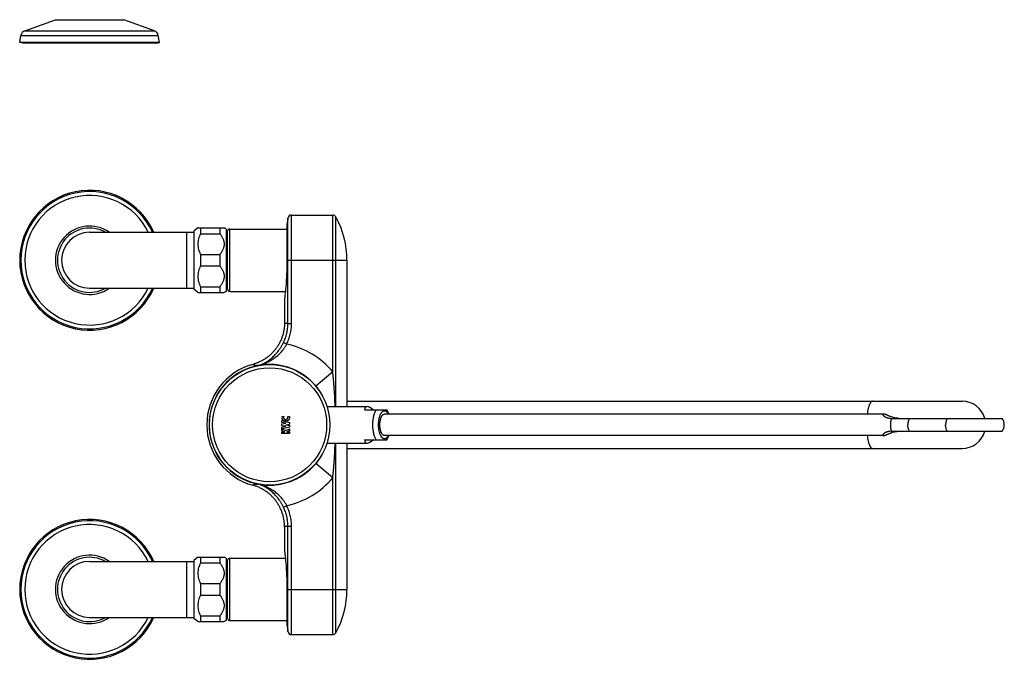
# Model space of a CAD drawing. Header units: millimetres. Extents: x -78 to 822, y -517 to 430.
# Tile 6 of 8: x 364 to 822, y -354 to -56. Entities that reach past the tile are written whole.
import ezdxf

# ---------------------------------------------------------------- set-up
doc = ezdxf.new("R2010")
doc.units = ezdxf.units.MM
doc.header["$LTSCALE"] = 23.1
doc.layers.get('0').update_dxf_attribs({"linetype": 'CONTINUOUS'})

msp = doc.modelspace()

# ---------------------------------------------------------------- linework, layer by layer
at = {"color": 7, "linetype": 'CONTINUOUS'}
for p, q in [((366.77, -61.54), (381, -56.36)), ((427.02, -61.54), (412.8, -56.36)), ((364.4, -66.94), (364.97, -63.69)), ((429.4, -66.94), (428.82, -63.69)), ((365.87, -67.2), (364.4, -66.94)), ((429.4, -66.94), (364.4, -66.94)), ((427.92, -67.2), (365.87, -67.2)), ((427.92, -67.2), (429.4, -66.94)), ((490.74, -147.17), (509.87, -147.17)), ((396.9, -155.17), (445.4, -155.17)), ((447.2, -153.17), (445.4, -154.67)), ((445.4, -154.67), (445.4, -181.67)), ((447.2, -153.17), (459.4, -153.17)), ((448.4, -153.17), (448.4, -155.85)), ((457.4, -153.17), (457.4, -155.85)), ((460.4, -153.67), (459.4, -153.17)), ((460.4, -153.67), (460.4, -182.67)), ((461, -181.67), (461, -154.67)), ((462, -153.67), (488.62, -153.67)), ((488.62, -151.55), (488.62, -168.17)), ((448.4, -155.85), (457.4, -155.85)), ((448.4, -165.49), (448.4, -170.85)), ((448.4, -165.49), (457.4, -165.49)), ((457.4, -165.49), (457.4, -170.85)), ((516.5, -168.17), (516.5, -236.17)), ((448.4, -170.85), (457.4, -170.85)), ((396.9, -181.17), (445.4, -181.17)), ((447.2, -183.17), (445.4, -181.67)), ((448.4, -180.49), (448.4, -183.17)), ((448.4, -180.49), (457.4, -180.49)), ((457.4, -180.49), (457.4, -183.17)), ((460.4, -182.67), (459.4, -183.17)), ((462, -182.67), (487.87, -182.67)), ((447.2, -183.17), (459.4, -183.17)), ((487.5, -185.92), (487.5, -197.28)), ((507.24, -236.17), (525.9, -236.17)), ((516.5, -233.67), (802.39, -233.67)), ((524.65, -237.67), (534.97, -237.67)), ((486.36, -240.87), (487.17, -240.87)), ((488.96, -240.87), (489.76, -240.87)), ((765.94, -239.67), (533.94, -239.67)), ((769.68, -241.67), (821.04, -241.67)), ((486.31, -243.56), (486.31, -242.73)), ((486.31, -242.73), (489.81, -243.57)), ((488.06, -243.97), (486.31, -243.56)), ((486.31, -244.27), (488.06, -243.97)), ((486.31, -245.07), (486.31, -244.27)), ((488.06, -245.36), (486.31, -245.07)), ((486.31, -245.78), (488.06, -245.36)), ((486.31, -246.56), (486.31, -245.78)), ((486.47, -246.56), (486.31, -246.56)), ((486.31, -247.43), (486.31, -246.57)), ((486.31, -246.57), (488.06, -247.27)), ((489.81, -245.77), (486.47, -246.56)), ((488.06, -244.67), (489.81, -244.37)), ((488.06, -244.67), (489.81, -244.97)), ((488.06, -247.27), (489.81, -246.57)), ((489.81, -243.57), (489.81, -244.37)), ((489.81, -244.97), (489.81, -245.77)), ((489.81, -246.57), (489.81, -247.43)), ((487.56, -247.93), (486.31, -247.43)), ((486.31, -248.77), (486.31, -247.97)), ((486.31, -247.97), (487.56, -247.97)), ((489.81, -248.77), (486.31, -248.77)), ((487.56, -247.97), (487.56, -247.93)), ((489.81, -247.43), (488.56, -247.93)), ((488.56, -247.93), (488.56, -247.97)), ((488.56, -247.97), (489.81, -247.97)), ((489.81, -247.97), (489.81, -248.77)), ((524.65, -251.67), (534.97, -251.67)), ((765.94, -249.67), (533.94, -249.67)), ((769.68, -247.67), (821.04, -247.67)), ((507.24, -253.17), (525.9, -253.17)), ((516.5, -253.17), (516.5, -321.17)), ((516.5, -255.67), (802.39, -255.67)), ((487.5, -292.05), (487.5, -303.42)), ((447.2, -306.17), (445.4, -307.67)), ((447.2, -306.17), (459.4, -306.17)), ((448.4, -306.17), (448.4, -308.85)), ((457.4, -306.17), (457.4, -308.85)), ((460.4, -306.67), (459.4, -306.17)), ((396.9, -308.17), (445.4, -308.17)), ((445.4, -307.67), (445.4, -334.67)), ((448.4, -308.85), (457.4, -308.85)), ((460.4, -306.67), (460.4, -335.67)), ((461, -334.67), (461, -307.67)), ((462, -306.67), (487.87, -306.67)), ((448.4, -318.49), (448.4, -323.85)), ((448.4, -318.49), (457.4, -318.49)), ((457.4, -318.49), (457.4, -323.85)), ((448.4, -323.85), (457.4, -323.85)), ((488.62, -321.17), (488.62, -337.79)), ((448.4, -333.49), (448.4, -336.17)), ((448.4, -333.49), (457.4, -333.49)), ((457.4, -333.49), (457.4, -336.17)), ((396.9, -334.17), (445.4, -334.17)), ((447.2, -336.17), (445.4, -334.67)), ((447.2, -336.17), (459.4, -336.17)), ((460.4, -335.67), (459.4, -336.17)), ((462, -335.67), (488.62, -335.67)), ((490.74, -342.17), (509.87, -342.17))]:
    msp.add_line(p, q, dxfattribs=at)
at = {"color": 9, "linetype": 'CONTINUOUS'}
for p, q in [((381, -56.36), (412.8, -56.36)), ((364.97, -63.69), (428.82, -63.69)), ((366.77, -61.54), (427.02, -61.54)), ((489.06, -197.62), (489.06, -148.6)), ((490.74, -197.62), (490.74, -147.17)), ((509.87, -220.02), (509.87, -147.17)), ((511.37, -236.17), (511.37, -148.05)), ((441.9, -155.17), (441.9, -181.17)), ((462, -182.67), (462, -153.67)), ((488.62, -168.17), (516.5, -168.17)), ((487.5, -197.28), (487.5, -197.27)), ((489.06, -197.62), (490.74, -197.62)), ((487, -206.42), (488.5, -207.16)), ((509.87, -220.02), (501.99, -226.64)), ((511.37, -341.28), (511.37, -253.17)), ((509.87, -269.31), (501.99, -262.7)), ((509.87, -342.17), (509.87, -269.31)), ((487, -282.92), (488.5, -282.17)), ((487.5, -292.06), (487.5, -292.05)), ((489.06, -340.74), (489.06, -291.71)), ((489.06, -291.71), (490.74, -291.71)), ((490.74, -342.17), (490.74, -291.71)), ((441.9, -308.17), (441.9, -334.17)), ((462, -335.67), (462, -306.67)), ((488.62, -321.17), (516.5, -321.17))]:
    msp.add_line(p, q, dxfattribs=at)
at = {"color": 7, "linetype": 'CONTINUOUS'}
msp.add_circle((480.56, -244.67), 28, dxfattribs=at)
at = {"color": 9, "linetype": 'CONTINUOUS'}
msp.add_circle((480.56, -244.67), 26.5, dxfattribs=at)
at = {"color": 7, "linetype": 'CONTINUOUS'}
for centre, radius, start, end in [((367.73, -64.17), 2.8, 110, 170), ((426.07, -64.17), 2.8, 10, 70), ((396.9, -168.17), 32.5, 23.5785, 336.4215), ((610.5, -168.17), 123, 170.8448, 172.2335), ((490.74, -148.87), 1.7, 90, 170.8448), ((509.87, -148.87), 1.7, 28.6141, 90), ((474.5, -168.17), 42, 0, 28.6141), ((396.9, -168.17), 13, 90, 270), ((462, -154.67), 1, 90, 180), ((462, -181.67), 1, 180, 270), ((480.5, -244.67), 29.14, 105.3442, 179.9996), ((480.5, -244.67), 28.05, 36.3674, 323.6324), ((802.39, -244.67), 11, 15.8274, 90), ((487.96, -241.27), 1.65, 165.9943, 192.7396), ((817.04, -244.67), 5, 323.1301, 36.8699), ((480.5, -244.67), 29.14, 180.0004, 254.6559), ((802.39, -244.67), 11, 270, 344.1731), ((396.9, -321.17), 32.5, 23.5785, 336.4215), ((396.9, -321.17), 13, 90, 270), ((462, -307.67), 1, 90, 180), ((474.5, -321.17), 42, 331.3859, 360), ((462, -334.67), 1, 180, 270), ((610.5, -321.17), 123, 187.7665, 189.1552), ((490.74, -340.47), 1.7, 189.1552, 270), ((509.87, -340.47), 1.7, 270, 331.3859)]:
    msp.add_arc(centre, radius, start, end, dxfattribs=at)
at = {"color": 9, "linetype": 'CONTINUOUS'}
for centre, radius, start, end in [((396.9, -168.17), 31.93, 24.0282, 335.9718), ((396.9, -168.17), 30.13, 25.5637, 334.4363), ((396.9, -168.17), 15.9, 54.845, 305.155), ((396.9, -168.17), 14.94, 60.4579, 299.5421), ((480.5, -244.67), 38.35, 39.9961, 77.9464), ((480.5, -244.67), 28.05, 39.9961, 101.3514), ((480.5, -244.67), 28.05, 258.6486, 320.0039), ((480.5, -244.67), 38.35, 282.0536, 320.0039), ((396.9, -321.17), 31.93, 24.0282, 335.9718), ((396.9, -321.17), 30.13, 25.5637, 334.4363), ((396.9, -321.17), 15.9, 54.845, 305.155), ((396.9, -321.17), 14.94, 60.4579, 299.5421)]:
    msp.add_arc(centre, radius, start, end, dxfattribs=at)
at = {"color": 7, "linetype": 'CONTINUOUS'}
for major_axis, start_param, end_param in [((-5.05, 8.34), 5.48809, 6.694473), ((5.05, 8.34), -3.55288, -2.346498)]:
    msp.add_ellipse((530.35, -244.67), major_axis=major_axis, ratio=0.320952, start_param=start_param, end_param=end_param, dxfattribs=at)
for points, knots in [([(448.4, -155.85), (448.21, -156.23), (447.88, -157), (447.49, -158.2), (447.25, -159.42), (447.17, -160.67), (447.25, -161.91), (447.49, -163.14), (447.88, -164.34), (448.21, -165.11), (448.4, -165.49)], [0, 0, 0, 0, 0.12636, 0.251665, 0.376089, 0.5, 0.623911, 0.748335, 0.87364, 1, 1, 1, 1]), ([(457.4, -155.85), (457.68, -156.2), (458.08, -156.75), (458.54, -157.52), (458.84, -158.12), (459.08, -158.74), (459.26, -159.37), (459.37, -160.02), (459.41, -160.67), (459.37, -161.32), (459.26, -161.96), (459.08, -162.6), (458.84, -163.21), (458.54, -163.81), (458.08, -164.59), (457.68, -165.14), (457.4, -165.49)], [0, 0, 0, 0, 0.127798, 0.190994, 0.253669, 0.31583, 0.377525, 0.438861, 0.5, 0.561139, 0.622475, 0.68417, 0.746331, 0.809006, 0.872202, 1, 1, 1, 1]), ([(488.62, -168.17), (488.62, -170.37), (488.53, -174.49), (488.16, -179.93), (487.78, -183.64), (487.56, -185.44), (487.5, -185.92)], [0, 0, 0, 0, 0.371514, 0.694197, 0.918577, 1, 1, 1, 1]), ([(448.4, -170.85), (448.21, -171.23), (447.88, -172), (447.49, -173.2), (447.25, -174.42), (447.17, -175.67), (447.25, -176.91), (447.49, -178.14), (447.88, -179.34), (448.21, -180.11), (448.4, -180.49)], [0, 0, 0, 0, 0.12636, 0.251665, 0.376089, 0.5, 0.623911, 0.748335, 0.87364, 1, 1, 1, 1]), ([(457.4, -170.85), (457.68, -171.2), (458.08, -171.75), (458.54, -172.52), (458.84, -173.12), (459.08, -173.74), (459.26, -174.37), (459.37, -175.02), (459.41, -175.67), (459.37, -176.32), (459.26, -176.96), (459.08, -177.6), (458.84, -178.21), (458.54, -178.81), (458.08, -179.59), (457.68, -180.14), (457.4, -180.49)], [0, 0, 0, 0, 0.127798, 0.190994, 0.253669, 0.31583, 0.377525, 0.438861, 0.5, 0.561139, 0.622475, 0.68417, 0.746331, 0.809006, 0.872202, 1, 1, 1, 1]), ([(487.5, -197.28), (487.5, -197.83), (487.45, -198.91), (487.25, -200.53), (486.92, -202.13), (486.46, -203.69), (485.88, -205.21), (485.17, -206.68), (484.35, -208.09), (483.41, -209.42), (482.37, -210.68), (481.24, -211.84), (480.01, -212.91), (478.69, -213.88), (477.31, -214.74), (475.85, -215.48), (474.35, -216.1), (473.31, -216.43), (472.79, -216.57)], [0, 0, 0, 0, 0.0625, 0.125, 0.1875, 0.25, 0.3125, 0.375, 0.4375, 0.5, 0.5625, 0.625, 0.6875, 0.75, 0.8125, 0.875, 0.9375, 1, 1, 1, 1]), ([(536.06, -239.67), (535.99, -239.48), (535.84, -239.12), (535.51, -238.43), (535.2, -237.96), (534.97, -237.67)], [0, 0, 0, 0, 0.261573, 0.514657, 1, 1, 1, 1]), ([(489.76, -240.87), (489.79, -240.99), (489.83, -241.25), (489.79, -241.63), (489.66, -242), (489.45, -242.33), (489.17, -242.6), (488.83, -242.81), (488.46, -242.94), (488.06, -242.98), (487.67, -242.94), (487.29, -242.81), (486.95, -242.6), (486.67, -242.33), (486.47, -242), (486.38, -241.76), (486.35, -241.63)], [0, 0, 0, 0, 0.071462, 0.142925, 0.214387, 0.285849, 0.357312, 0.428774, 0.500237, 0.571699, 0.643161, 0.714624, 0.786086, 0.857548, 0.929011, 1, 1, 1, 1]), ([(487.17, -240.87), (487.13, -240.94), (487.07, -241.08), (487.05, -241.31), (487.1, -241.54), (487.2, -241.75), (487.36, -241.93), (487.57, -242.06), (487.81, -242.15), (488.06, -242.18), (488.32, -242.15), (488.55, -242.06), (488.76, -241.93), (488.9, -241.77), (488.96, -241.67), (488.97, -241.63)], [0, 0, 0, 0, 0.079769, 0.159538, 0.239307, 0.319076, 0.398846, 0.478615, 0.558384, 0.638153, 0.717922, 0.797691, 0.87746, 0.957229, 1, 1, 1, 1]), ([(488.97, -241.63), (488.99, -241.6), (489.03, -241.5), (489.07, -241.31), (489.05, -241.08), (488.99, -240.94), (488.96, -240.87)], [0, 0, 0, 0, 0.133904, 0.422603, 0.711301, 1, 1, 1, 1]), ([(531.82, -244.67), (531.82, -244.34), (531.85, -243.7), (531.95, -242.91), (532.07, -242.32), (532.18, -241.89), (532.3, -241.5), (532.44, -241.14), (532.59, -240.81), (532.75, -240.51), (532.93, -240.26), (533.12, -240.05), (533.31, -239.88), (533.52, -239.76), (533.73, -239.68), (533.87, -239.67), (533.94, -239.67)], [0, 0, 0, 0, 0.167854, 0.330437, 0.408207, 0.482852, 0.553862, 0.620799, 0.683309, 0.741149, 0.794217, 0.842588, 0.886572, 0.926774, 0.96415, 1, 1, 1, 1]), ([(765.94, -239.67), (765.9, -239.67), (765.84, -239.67), (765.75, -239.69), (765.68, -239.72), (765.63, -239.77), (765.6, -239.83), (765.59, -239.9), (765.6, -239.98), (765.62, -240.07), (765.67, -240.16), (765.73, -240.25), (765.81, -240.35), (765.94, -240.49), (766.13, -240.66), (766.41, -240.85), (766.73, -241.03), (767.08, -241.19), (767.47, -241.34), (767.88, -241.45), (768.31, -241.55), (768.91, -241.64), (769.37, -241.67), (769.68, -241.67)], [0, 0, 0, 0, 0.01988, 0.036811, 0.051321, 0.064269, 0.076807, 0.090105, 0.105038, 0.122106, 0.141526, 0.163334, 0.187464, 0.213793, 0.272398, 0.337883, 0.409017, 0.48475, 0.564238, 0.646824, 0.732013, 0.819443, 1, 1, 1, 1]), ([(773.06, -241.67), (772.74, -241.67), (772.08, -241.63), (771.1, -241.46), (770.1, -241.2), (769.28, -240.91), (768.64, -240.65), (768.17, -240.45), (767.71, -240.25), (767.28, -240.06), (766.94, -239.93), (766.68, -239.83), (766.51, -239.77), (766.35, -239.73), (766.2, -239.69), (766.06, -239.67), (765.98, -239.67), (765.94, -239.67)], [0, 0, 0, 0, 0.129937, 0.264231, 0.40239, 0.542964, 0.61313, 0.682224, 0.749156, 0.812549, 0.870814, 0.897511, 0.922327, 0.945092, 0.965673, 0.983984, 1, 1, 1, 1]), ([(533.94, -249.67), (533.87, -249.67), (533.73, -249.65), (533.52, -249.58), (533.31, -249.45), (533.12, -249.28), (532.93, -249.07), (532.75, -248.82), (532.59, -248.53), (532.44, -248.2), (532.3, -247.83), (532.18, -247.44), (532.07, -247.02), (531.95, -246.42), (531.85, -245.63), (531.82, -244.99), (531.82, -244.67)], [0, 0, 0, 0, 0.03585, 0.073226, 0.113428, 0.157412, 0.205783, 0.258851, 0.316691, 0.379201, 0.446138, 0.517148, 0.591793, 0.669563, 0.832146, 1, 1, 1, 1]), ([(534.97, -251.67), (535.2, -251.38), (535.51, -250.9), (535.84, -250.22), (535.99, -249.85), (536.06, -249.67)], [0, 0, 0, 0, 0.485343, 0.738427, 1, 1, 1, 1]), ([(769.68, -247.67), (769.37, -247.67), (768.91, -247.69), (768.31, -247.78), (767.88, -247.88), (767.47, -248), (767.08, -248.14), (766.73, -248.3), (766.41, -248.48), (766.13, -248.68), (765.94, -248.85), (765.81, -248.99), (765.73, -249.08), (765.67, -249.18), (765.62, -249.27), (765.6, -249.35), (765.59, -249.43), (765.6, -249.5), (765.63, -249.56), (765.68, -249.61), (765.75, -249.64), (765.84, -249.66), (765.9, -249.67), (765.94, -249.67)], [0, 0, 0, 0, 0.180557, 0.267987, 0.353176, 0.435762, 0.51525, 0.590983, 0.662117, 0.727602, 0.786207, 0.812536, 0.836666, 0.858474, 0.877894, 0.894962, 0.909895, 0.923193, 0.935731, 0.948679, 0.963189, 0.98012, 1, 1, 1, 1]), ([(765.94, -249.67), (765.98, -249.67), (766.06, -249.66), (766.2, -249.64), (766.35, -249.61), (766.51, -249.56), (766.68, -249.5), (766.94, -249.41), (767.28, -249.27), (767.71, -249.08), (768.17, -248.89), (768.64, -248.69), (769.28, -248.43), (770.1, -248.14), (771.1, -247.87), (772.08, -247.71), (772.74, -247.67), (773.06, -247.67)], [0, 0, 0, 0, 0.016016, 0.034327, 0.054908, 0.077673, 0.102489, 0.129186, 0.187451, 0.250844, 0.317776, 0.38687, 0.457036, 0.59761, 0.735769, 0.870063, 1, 1, 1, 1]), ([(487.5, -292.05), (487.5, -291.51), (487.45, -290.42), (487.25, -288.8), (486.92, -287.21), (486.46, -285.64), (485.88, -284.12), (485.17, -282.65), (484.35, -281.25), (483.42, -279.91), (482.37, -278.66), (481.24, -277.49), (480.01, -276.42), (478.69, -275.45), (477.31, -274.6), (475.85, -273.86), (474.35, -273.24), (473.31, -272.91), (472.79, -272.76)], [0, 0, 0, 0, 0.0625, 0.125, 0.1875, 0.25, 0.3125, 0.375, 0.4375, 0.5, 0.5625, 0.625, 0.6875, 0.75, 0.8125, 0.875, 0.9375, 1, 1, 1, 1]), ([(487.5, -303.42), (487.56, -303.9), (487.78, -305.7), (488.16, -309.41), (488.53, -314.84), (488.62, -318.96), (488.62, -321.17)], [0, 0, 0, 0, 0.081423, 0.305803, 0.628486, 1, 1, 1, 1]), ([(448.4, -308.85), (448.21, -309.23), (447.88, -310), (447.49, -311.2), (447.25, -312.42), (447.17, -313.67), (447.25, -314.91), (447.49, -316.14), (447.88, -317.34), (448.21, -318.11), (448.4, -318.49)], [0, 0, 0, 0, 0.12636, 0.251665, 0.376089, 0.5, 0.623911, 0.748335, 0.87364, 1, 1, 1, 1]), ([(457.4, -308.85), (457.68, -309.2), (458.08, -309.75), (458.54, -310.52), (458.84, -311.12), (459.08, -311.74), (459.26, -312.37), (459.37, -313.02), (459.41, -313.67), (459.37, -314.32), (459.26, -314.96), (459.08, -315.6), (458.84, -316.21), (458.54, -316.81), (458.08, -317.59), (457.68, -318.14), (457.4, -318.49)], [0, 0, 0, 0, 0.127798, 0.190994, 0.253669, 0.31583, 0.377525, 0.438861, 0.5, 0.561139, 0.622475, 0.68417, 0.746331, 0.809006, 0.872202, 1, 1, 1, 1]), ([(448.4, -323.85), (448.21, -324.23), (447.88, -325), (447.49, -326.2), (447.25, -327.42), (447.17, -328.67), (447.25, -329.91), (447.49, -331.14), (447.88, -332.34), (448.21, -333.11), (448.4, -333.49)], [0, 0, 0, 0, 0.12636, 0.251665, 0.376089, 0.5, 0.623911, 0.748335, 0.87364, 1, 1, 1, 1]), ([(457.4, -323.85), (457.68, -324.2), (458.08, -324.75), (458.54, -325.52), (458.84, -326.12), (459.08, -326.74), (459.26, -327.37), (459.37, -328.02), (459.41, -328.67), (459.37, -329.32), (459.26, -329.96), (459.08, -330.6), (458.84, -331.21), (458.54, -331.81), (458.08, -332.59), (457.68, -333.14), (457.4, -333.49)], [0, 0, 0, 0, 0.127798, 0.190994, 0.253669, 0.31583, 0.377525, 0.438861, 0.5, 0.561139, 0.622475, 0.68417, 0.746331, 0.809006, 0.872202, 1, 1, 1, 1])]:
    msp.add_open_spline(points, degree=3, knots=knots, dxfattribs=at)
at = {"color": 9, "linetype": 'CONTINUOUS'}
for points, knots in [([(487, -206.42), (487.33, -205.74), (487.93, -204.34), (488.58, -202.15), (488.98, -199.9), (489.06, -198.38), (489.06, -197.62)], [0, 0, 0, 0, 0.249999, 0.499998, 0.749999, 1, 1, 1, 1]), ([(489.06, -197.62), (488.94, -197.63), (488.72, -197.63), (488.4, -197.62), (488.14, -197.6), (487.94, -197.57), (487.81, -197.54), (487.73, -197.52), (487.66, -197.49), (487.61, -197.46), (487.56, -197.42), (487.53, -197.38), (487.5, -197.33), (487.5, -197.3), (487.5, -197.28)], [0, 0, 0, 0, 0.213496, 0.399257, 0.55755, 0.688945, 0.744912, 0.794683, 0.838615, 0.877245, 0.911366, 0.942132, 0.97108, 1, 1, 1, 1]), ([(488.5, -207.16), (488.87, -206.43), (489.52, -204.91), (490.22, -202.53), (490.65, -200.1), (490.74, -198.45), (490.74, -197.62)], [0, 0, 0, 0, 0.250001, 0.500001, 0.750001, 1, 1, 1, 1]), ([(474.97, -217.16), (475.24, -217.1), (475.78, -216.95), (476.85, -216.58), (478.18, -215.97), (479.75, -215.04), (481.32, -213.85), (482.87, -212.4), (484.11, -210.99), (485.05, -209.71), (485.75, -208.67), (486.4, -207.57), (486.8, -206.81), (487, -206.42)], [0, 0, 0, 0, 0.049791, 0.100218, 0.203883, 0.313288, 0.430601, 0.557717, 0.695821, 0.768965, 0.844463, 0.921747, 1, 1, 1, 1]), ([(474.97, -217.16), (475.59, -217.02), (476.82, -216.67), (478.64, -216), (480.45, -215.14), (482.24, -214.08), (483.68, -213.01), (484.79, -212.02), (485.62, -211.19), (486.42, -210.28), (487.17, -209.31), (487.87, -208.27), (488.3, -207.54), (488.5, -207.16)], [0, 0, 0, 0, 0.109541, 0.221028, 0.335684, 0.454929, 0.580298, 0.645749, 0.713182, 0.782593, 0.85382, 0.926494, 1, 1, 1, 1]), ([(474.97, -217.16), (474.81, -217.15), (474.51, -217.13), (474.08, -217.09), (473.76, -217.05), (473.54, -217.01), (473.39, -216.97), (473.26, -216.94), (473.15, -216.9), (473.05, -216.85), (472.97, -216.81), (472.9, -216.76), (472.84, -216.7), (472.81, -216.64), (472.79, -216.59), (472.79, -216.57)], [0, 0, 0, 0, 0.20809, 0.39034, 0.547047, 0.616004, 0.678843, 0.735714, 0.786826, 0.832458, 0.873014, 0.909064, 0.941425, 0.971244, 1, 1, 1, 1]), ([(511.03, -236.17), (511, -235.49), (510.95, -234.14), (510.83, -231.45), (510.67, -228.75), (510.47, -226.06), (510.3, -224.05), (510.1, -222.03), (509.95, -220.69), (509.87, -220.02)], [0, 0, 0, 0, 0.124989, 0.249967, 0.499918, 0.624909, 0.749919, 0.874951, 1, 1, 1, 1]), ([(507.32, -236.17), (507.04, -235.31), (506.39, -233.63), (505.18, -231.19), (503.72, -228.84), (502.59, -227.35), (501.99, -226.64)], [0, 0, 0, 0, 0.244922, 0.492127, 0.743864, 1, 1, 1, 1]), ([(528.53, -244.67), (528.53, -244.33), (528.55, -243.65), (528.63, -242.64), (528.76, -241.66), (528.93, -240.73), (529.16, -239.85), (529.42, -239.04), (529.73, -238.32), (529.96, -237.87), (530.09, -237.67)], [0, 0, 0, 0, 0.141522, 0.281349, 0.417824, 0.549369, 0.674528, 0.79201, 0.900756, 1, 1, 1, 1]), ([(760.85, -233.67), (760.81, -233.67), (760.75, -233.67), (760.62, -233.7), (760.45, -233.77), (760.25, -233.9), (760.06, -234.08), (759.88, -234.32), (759.7, -234.6), (759.52, -234.92), (759.35, -235.3), (759.19, -235.71), (759.04, -236.17), (758.89, -236.67), (758.7, -237.4), (758.5, -238.41), (758.37, -239.23), (758.31, -239.67)], [0, 0, 0, 0, 0.014354, 0.02894, 0.059622, 0.093595, 0.131913, 0.175247, 0.223983, 0.278305, 0.338255, 0.403773, 0.47472, 0.550895, 0.632046, 0.808049, 1, 1, 1, 1]), ([(531.19, -244.67), (531.19, -244.36), (531.21, -243.75), (531.29, -242.86), (531.42, -242), (531.6, -241.2), (531.83, -240.46), (532.06, -239.9), (532.27, -239.5), (532.43, -239.23), (532.59, -239), (532.76, -238.78), (532.94, -238.6), (533.13, -238.45), (533.31, -238.33), (533.51, -238.24), (533.7, -238.19), (533.9, -238.16), (534.09, -238.17), (534.29, -238.22), (534.48, -238.29), (534.67, -238.4), (534.86, -238.54), (535.04, -238.71), (535.22, -238.91), (535.45, -239.22), (535.6, -239.48), (535.69, -239.67)], [0, 0, 0, 0, 0.091841, 0.18218, 0.269557, 0.352615, 0.430142, 0.501144, 0.533981, 0.564958, 0.594055, 0.621292, 0.64673, 0.670489, 0.692749, 0.713763, 0.733858, 0.753428, 0.772907, 0.792738, 0.813334, 0.835051, 0.858174, 0.88291, 0.909404, 0.937739, 1, 1, 1, 1]), ([(769.26, -244.67), (769.26, -244.4), (769.28, -243.87), (769.36, -243.1), (769.49, -242.36), (769.61, -241.89), (769.68, -241.67)], [0, 0, 0, 0, 0.263586, 0.521599, 0.768697, 1, 1, 1, 1]), ([(778.01, -241.67), (777.88, -241.88), (777.64, -242.34), (777.38, -243.09), (777.23, -243.87), (777.19, -244.4), (777.19, -244.67)], [0, 0, 0, 0, 0.243103, 0.49195, 0.744905, 1, 1, 1, 1]), ([(795.57, -241.67), (795.44, -241.88), (795.2, -242.34), (794.95, -243.09), (794.79, -243.87), (794.75, -244.4), (794.75, -244.67)], [0, 0, 0, 0, 0.243103, 0.49195, 0.744905, 1, 1, 1, 1]), ([(530.09, -251.67), (529.96, -251.46), (529.73, -251.02), (529.42, -250.29), (529.16, -249.48), (528.93, -248.61), (528.76, -247.67), (528.63, -246.7), (528.55, -245.69), (528.53, -245.01), (528.53, -244.67)], [0, 0, 0, 0, 0.099244, 0.20799, 0.325472, 0.450631, 0.582176, 0.718651, 0.858478, 1, 1, 1, 1]), ([(535.69, -249.67), (535.6, -249.85), (535.45, -250.11), (535.22, -250.43), (535.04, -250.63), (534.86, -250.8), (534.67, -250.94), (534.48, -251.04), (534.29, -251.12), (534.09, -251.16), (533.9, -251.17), (533.7, -251.15), (533.51, -251.09), (533.31, -251), (533.13, -250.88), (532.94, -250.73), (532.76, -250.55), (532.59, -250.34), (532.43, -250.1), (532.27, -249.83), (532.06, -249.43), (531.83, -248.87), (531.6, -248.14), (531.42, -247.33), (531.29, -246.47), (531.21, -245.58), (531.19, -244.97), (531.19, -244.67)], [0, 0, 0, 0, 0.062261, 0.090596, 0.11709, 0.141826, 0.164949, 0.186666, 0.207262, 0.227093, 0.246572, 0.266142, 0.286237, 0.307251, 0.329511, 0.35327, 0.378708, 0.405945, 0.435042, 0.466019, 0.498856, 0.569858, 0.647385, 0.730443, 0.81782, 0.908159, 1, 1, 1, 1]), ([(769.68, -247.67), (769.61, -247.44), (769.49, -246.97), (769.36, -246.24), (769.28, -245.46), (769.26, -244.93), (769.26, -244.67)], [0, 0, 0, 0, 0.231303, 0.478401, 0.736414, 1, 1, 1, 1]), ([(778.01, -247.67), (777.88, -247.45), (777.64, -246.99), (777.38, -246.25), (777.23, -245.47), (777.19, -244.93), (777.19, -244.67)], [0, 0, 0, 0, 0.243103, 0.49195, 0.744905, 1, 1, 1, 1]), ([(795.57, -247.67), (795.44, -247.45), (795.2, -246.99), (794.95, -246.25), (794.79, -245.47), (794.75, -244.93), (794.75, -244.67)], [0, 0, 0, 0, 0.243103, 0.49195, 0.744905, 1, 1, 1, 1]), ([(758.31, -249.67), (758.37, -250.1), (758.5, -250.93), (758.7, -251.93), (758.89, -252.66), (759.04, -253.16), (759.19, -253.62), (759.35, -254.04), (759.52, -254.41), (759.7, -254.74), (759.88, -255.02), (760.06, -255.25), (760.25, -255.43), (760.45, -255.57), (760.62, -255.64), (760.75, -255.66), (760.81, -255.67), (760.85, -255.67)], [0, 0, 0, 0, 0.191951, 0.367954, 0.449105, 0.52528, 0.596227, 0.661745, 0.721695, 0.776017, 0.824753, 0.868087, 0.906405, 0.940378, 0.97106, 0.985646, 1, 1, 1, 1]), ([(501.99, -262.7), (502.59, -261.98), (503.72, -260.5), (505.18, -258.15), (506.39, -255.7), (507.04, -254.02), (507.32, -253.17)], [0, 0, 0, 0, 0.256136, 0.507874, 0.755078, 1, 1, 1, 1]), ([(509.87, -269.31), (509.95, -268.64), (510.1, -267.3), (510.3, -265.29), (510.47, -263.27), (510.6, -261.59), (510.69, -260.24), (510.77, -258.9), (510.86, -257.21), (510.95, -255.19), (511, -253.84), (511.03, -253.17)], [0, 0, 0, 0, 0.125049, 0.25008, 0.375089, 0.50008, 0.562571, 0.625059, 0.750034, 0.875012, 1, 1, 1, 1]), ([(472.79, -272.76), (472.79, -272.74), (472.81, -272.7), (472.84, -272.64), (472.9, -272.58), (472.97, -272.53), (473.05, -272.48), (473.15, -272.44), (473.26, -272.4), (473.44, -272.35), (473.71, -272.29), (474.08, -272.24), (474.51, -272.2), (474.81, -272.18), (474.97, -272.17)], [0, 0, 0, 0, 0.028757, 0.058577, 0.090939, 0.12699, 0.167546, 0.21318, 0.264291, 0.321162, 0.452934, 0.609649, 0.791904, 1, 1, 1, 1]), ([(488.5, -282.17), (488.3, -281.8), (487.87, -281.07), (487.17, -280.03), (486.42, -279.05), (485.62, -278.15), (484.79, -277.32), (483.68, -276.33), (482.24, -275.25), (480.45, -274.19), (478.64, -273.34), (476.82, -272.66), (475.59, -272.32), (474.97, -272.17)], [0, 0, 0, 0, 0.073507, 0.14618, 0.217407, 0.286818, 0.354251, 0.419703, 0.545071, 0.664316, 0.778973, 0.89046, 1, 1, 1, 1]), ([(487, -282.92), (486.8, -282.53), (486.4, -281.77), (485.75, -280.66), (485.05, -279.62), (484.11, -278.35), (482.87, -276.93), (481.32, -275.48), (479.75, -274.3), (478.18, -273.36), (476.85, -272.76), (475.78, -272.39), (475.24, -272.24), (474.97, -272.17)], [0, 0, 0, 0, 0.078253, 0.155537, 0.231035, 0.304179, 0.442283, 0.569399, 0.686712, 0.796118, 0.899782, 0.95021, 1, 1, 1, 1]), ([(489.06, -291.71), (489.06, -290.95), (488.98, -289.43), (488.58, -287.18), (487.93, -285), (487.33, -283.6), (487, -282.92)], [0, 0, 0, 0, 0.250001, 0.500002, 0.750001, 1, 1, 1, 1]), ([(490.74, -291.71), (490.74, -290.89), (490.65, -289.24), (490.22, -286.8), (489.52, -284.43), (488.87, -282.91), (488.5, -282.17)], [0, 0, 0, 0, 0.249999, 0.499999, 0.749999, 1, 1, 1, 1]), ([(487.5, -292.05), (487.5, -292.04), (487.5, -292), (487.53, -291.96), (487.56, -291.92), (487.6, -291.88), (487.66, -291.85), (487.73, -291.82), (487.81, -291.79), (487.94, -291.76), (488.14, -291.73), (488.4, -291.71), (488.72, -291.71), (488.94, -291.71), (489.06, -291.71)], [0, 0, 0, 0, 0.028957, 0.057903, 0.088638, 0.122714, 0.161295, 0.205183, 0.254915, 0.310853, 0.442223, 0.600538, 0.786374, 1, 1, 1, 1])]:
    msp.add_open_spline(points, degree=3, knots=knots, dxfattribs=at)

doc.saveas('drawing.dxf')
